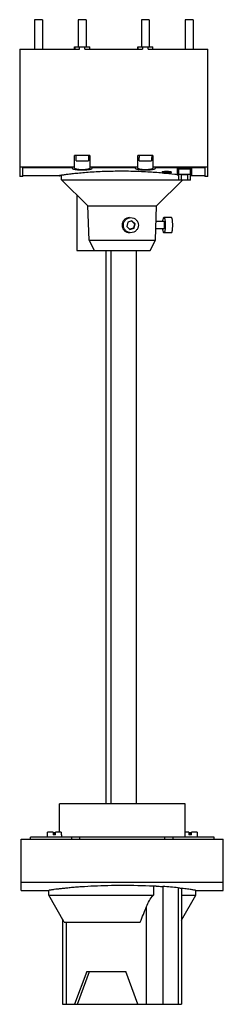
# Model space of a CAD drawing. Header units: millimetres. Extents: x 121 to 202, y 34 to 423.
import ezdxf

# ---------------------------------------------------------------- set-up
doc = ezdxf.new("R2010")
doc.units = ezdxf.units.MM
doc.header["$LTSCALE"] = 29.640933
doc.layers.get('0').update_dxf_attribs({"linetype": 'CONTINUOUS'})
doc.layers.add('black', color=7, linetype='CONTINUOUS')

msp = doc.modelspace()

# ---------------------------------------------------------------- linework, layer by layer
at = {"color": 7, "linetype": 'Continuous'}
for p, q in [((126.92, 423.27), (126.92, 411.57)), ((130.02, 423.27), (126.92, 423.27)), ((130.02, 423.27), (130.02, 411.57)), ((144.22, 423.27), (144.22, 412.57)), ((147.32, 423.27), (144.22, 423.27)), ((147.32, 423.27), (147.32, 412.57)), ((169.22, 423.27), (169.22, 412.57)), ((172.32, 423.27), (169.22, 423.27)), ((172.32, 423.27), (172.32, 412.57)), ((186.52, 423.27), (186.52, 411.57)), ((189.62, 423.27), (186.52, 423.27)), ((189.62, 423.27), (189.62, 411.57)), ((121.02, 411.57), (121.02, 361.23)), ((121.02, 411.57), (144.69, 411.57)), ((142.77, 411.57), (142.77, 412.57)), ((142.77, 412.57), (148.77, 412.57)), ((142.94, 411.57), (142.94, 412.57)), ((144.69, 411.57), (144.69, 412.57)), ((146.84, 411.57), (146.84, 412.57)), ((146.84, 411.57), (169.69, 411.57)), ((148.59, 412.57), (148.59, 411.57)), ((148.77, 411.57), (148.77, 412.57)), ((167.77, 411.57), (167.77, 412.57)), ((167.77, 412.57), (173.77, 412.57)), ((167.94, 411.57), (167.94, 412.57)), ((169.69, 412.57), (169.69, 411.57)), ((171.84, 411.57), (171.84, 412.57)), ((171.84, 411.57), (195.52, 411.57)), ((173.59, 412.57), (173.59, 411.57)), ((173.77, 411.57), (173.77, 412.57)), ((195.52, 361.23), (195.52, 411.57)), ((142.77, 364.54), (142.77, 369.57)), ((148.77, 369.57), (142.77, 369.57)), ((143.27, 369.57), (143.27, 368.77)), ((143.27, 368.77), (143.32, 368.77)), ((143.32, 367.37), (143.32, 368.77)), ((143.32, 367.37), (148.22, 367.37)), ((148.22, 368.77), (148.22, 367.37)), ((148.22, 368.77), (148.27, 368.77)), ((148.27, 369.57), (148.27, 368.77)), ((148.77, 369.57), (148.77, 364.54)), ((167.77, 364.54), (167.77, 369.57)), ((173.77, 369.57), (167.77, 369.57)), ((168.27, 369.57), (168.27, 368.77)), ((168.27, 368.77), (168.32, 368.77)), ((168.32, 367.37), (168.32, 368.77)), ((168.32, 367.37), (173.22, 367.37)), ((173.22, 368.77), (173.22, 367.37)), ((173.22, 368.77), (173.27, 368.77)), ((173.27, 369.57), (173.27, 368.77)), ((173.77, 369.57), (173.77, 364.54)), ((121.02, 365.07), (142.77, 365.07)), ((122.22, 361.23), (122.22, 364.72)), ((141.77, 364.72), (122.22, 364.72)), ((141.77, 364.72), (141.77, 364.54)), ((148.77, 365.07), (167.77, 365.07)), ((149.77, 364.54), (149.77, 364.72)), ((166.77, 364.72), (149.77, 364.72)), ((166.77, 364.72), (166.77, 364.54)), ((173.77, 365.07), (195.52, 365.07)), ((174.77, 364.54), (174.77, 364.72)), ((194.32, 364.72), (174.77, 364.72)), ((177.42, 363.08), (177.42, 362.78)), ((180.92, 363.08), (180.92, 362.78)), ((183.37, 364.54), (183.37, 361.8)), ((189.17, 364.54), (183.37, 364.54)), ((183.37, 364.23), (189.17, 364.23)), ((183.87, 364.14), (183.87, 359.84)), ((188.67, 364.14), (183.87, 364.14)), ((188.67, 359.84), (188.67, 364.14)), ((189.17, 361.8), (189.17, 364.54)), ((194.32, 364.72), (194.32, 361.23)), ((122.22, 361.23), (121.02, 361.23)), ((136.77, 361.53), (122.22, 361.53)), ((137.62, 359.97), (137.62, 361.7)), ((148, 349.59), (137.62, 359.97)), ((137.62, 359.97), (183.79, 359.97)), ((175.23, 349.59), (185.48, 359.84)), ((183.87, 361.8), (183.37, 361.8)), ((183.87, 362.11), (188.67, 362.11)), ((188.67, 359.84), (183.87, 359.84)), ((185.07, 359.93), (185.07, 361.91)), ((187.47, 361.91), (185.07, 361.91)), ((185.07, 359.93), (187.47, 359.93)), ((187.47, 361.91), (187.47, 359.93)), ((189.17, 361.8), (188.67, 361.8)), ((194.32, 361.53), (188.67, 361.53)), ((195.52, 361.23), (194.32, 361.23)), ((143.65, 353.93), (143.65, 331.97)), ((148.48, 335.97), (148, 349.59)), ((148, 349.59), (175.23, 349.59)), ((174.76, 335.97), (175.23, 349.59)), ((163.77, 343.15), (163.4, 341.46)), ((165.4, 343.66), (163.77, 343.15)), ((165.27, 343.62), (166.48, 342.49)), ((166.66, 342.49), (165.4, 343.66)), ((178.12, 343.47), (175.02, 343.47)), ((181.08, 344.97), (178.12, 344.97)), ((163.4, 341.46), (164.65, 340.28)), ((166.11, 340.8), (164.64, 340.33)), ((164.65, 340.28), (166.28, 340.8)), ((166.48, 342.49), (166.11, 340.8)), ((166.11, 340.8), (166.28, 340.8)), ((166.28, 340.8), (166.66, 342.49)), ((166.48, 342.49), (166.66, 342.49)), ((178.12, 340.47), (174.91, 340.47)), ((181.08, 338.97), (178.12, 338.97)), ((150.62, 331.97), (148.48, 335.97)), ((148.48, 335.97), (174.76, 335.97)), ((172.62, 331.97), (174.76, 335.97)), ((143.65, 331.97), (172.62, 331.97)), ((155.22, 112.97), (155.22, 331.97)), ((157.03, 331.97), (157.03, 112.97)), ((167.31, 112.97), (167.31, 331.97)), ((186.52, 112.97), (136.72, 112.97)), ((136.72, 101.77), (136.72, 112.97)), ((186.52, 99.77), (186.52, 112.97)), ((134.25, 101.77), (131.99, 101.77)), ((131.99, 100.67), (131.99, 101.77)), ((134.25, 101.77), (134.25, 100.67)), ((137.5, 101.77), (135.25, 101.77)), ((135.25, 100.67), (135.25, 101.77)), ((137.5, 101.77), (137.5, 100.67)), ((187.99, 101.77), (186.52, 101.77)), ((187.99, 101.77), (187.99, 100.67)), ((191.24, 101.77), (188.99, 101.77)), ((188.99, 100.67), (188.99, 101.77)), ((191.24, 101.77), (191.24, 100.67)), ((121.62, 98.97), (201.62, 98.97)), ((121.62, 78.67), (121.62, 98.97)), ((197.99, 99.77), (125.25, 99.77)), ((125.25, 98.97), (125.25, 99.77)), ((131.99, 100.67), (131.95, 100.67)), ((131.95, 100.67), (131.95, 99.77)), ((135.25, 100.67), (134.25, 100.67)), ((137.55, 100.67), (137.5, 100.67)), ((137.55, 100.67), (137.55, 99.77)), ((141.46, 99.77), (141.46, 98.97)), ((144.88, 98.97), (144.88, 99.77)), ((178.35, 99.77), (178.35, 98.97)), ((181.77, 98.97), (181.77, 99.77)), ((188.99, 100.67), (187.99, 100.67)), ((191.29, 100.67), (191.24, 100.67)), ((191.29, 100.67), (191.29, 99.77)), ((197.99, 98.97), (197.99, 99.77)), ((201.62, 78.67), (201.62, 98.97)), ((121.62, 81.98), (201.62, 81.98)), ((121.62, 78.67), (132.51, 78.67)), ((132.51, 76.85), (132.51, 78.7)), ((173.92, 80.37), (173.92, 76.85)), ((177.73, 80.29), (177.73, 33.67)), ((183.74, 79.79), (183.74, 33.67)), ((185.03, 79.5), (185.03, 33.67)), ((190.72, 76.85), (190.72, 78.7)), ((190.72, 78.67), (201.62, 78.67)), ((132.51, 76.85), (173.92, 76.85)), ((138.67, 66.17), (132.51, 76.85)), ((185.03, 76.85), (190.72, 76.85)), ((185.03, 67), (190.72, 76.85)), ((171.21, 33.67), (171.21, 72.37)), ((138, 67.35), (138, 33.67)), ((138.67, 66.17), (168.76, 66.17)), ((139.35, 66.17), (139.35, 33.67)), ((147.57, 46.67), (142.74, 33.67)), ((143.85, 33.67), (148.68, 46.67)), ((147.57, 46.67), (162.99, 46.67)), ((167.82, 33.67), (162.99, 46.67)), ((138, 33.67), (185.03, 33.67))]:
    msp.add_line(p, q, dxfattribs=at)
for centre, radius, start, end in [((188.11, 342.43), 10.49, 173.5482, 173.7784), ((188.1, 341.51), 10.48, 186.2188, 186.4538), ((161.66, -155.61), 236.29, 87.0267, 90.0117), ((175.03, 36.51), 43.86, 89.9857, 91.4497), ((162.65, -135.89), 216.71, 84.4149, 86.0097), ((-742.56, 430.27), 981.36, 338.22171, 338.61063)]:
    msp.add_arc(centre, radius, start, end, dxfattribs=at)
for points, knots in [([(177.54, 362.57), (175.59, 362.75), (171.41, 363.05), (166.05, 363.26), (161.47, 363.31), (157.99, 363.28), (154.57, 363.19), (151.29, 363.04), (148.22, 362.84), (145.81, 362.65), (144.04, 362.48), (142.84, 362.36), (141.74, 362.24), (140.73, 362.13), (139.83, 362.02), (139.04, 361.91), (138.37, 361.82), (137.88, 361.75), (137.55, 361.7), (137.34, 361.67), (137.17, 361.64), (137.03, 361.61), (136.92, 361.59), (136.85, 361.57), (136.8, 361.56), (136.78, 361.55), (136.77, 361.55), (136.77, 361.54), (136.77, 361.54)], [0, 0, 0, 0, 0.143424, 0.307641, 0.393424, 0.479314, 0.563543, 0.644382, 0.720195, 0.789409, 0.821114, 0.850686, 0.877949, 0.902726, 0.924902, 0.944398, 0.961115, 0.974931, 0.980721, 0.985757, 0.990037, 0.993556, 0.996312, 0.9983, 0.999006, 0.99952, 0.999846, 1, 1, 1, 1]), ([(141.77, 364.54), (141.77, 364.51), (141.78, 364.46), (141.85, 364.39), (141.94, 364.32), (142.07, 364.26), (142.24, 364.19), (142.53, 364.11), (142.96, 364.03), (143.56, 363.95), (144.24, 363.89), (144.99, 363.85), (145.77, 363.84), (146.54, 363.85), (147.29, 363.89), (147.97, 363.95), (148.57, 364.03), (149.01, 364.11), (149.29, 364.19), (149.46, 364.26), (149.59, 364.32), (149.69, 364.39), (149.75, 364.46), (149.77, 364.51), (149.77, 364.54)], [0, 0, 0, 0, 0.008827, 0.019613, 0.033515, 0.051018, 0.072273, 0.097275, 0.157937, 0.231311, 0.314896, 0.405615, 0.5, 0.594386, 0.685105, 0.768689, 0.842063, 0.902726, 0.927728, 0.948982, 0.966485, 0.980387, 0.991173, 1, 1, 1, 1]), ([(142.77, 364.54), (142.77, 364.5), (142.81, 364.43), (142.9, 364.37), (143.04, 364.3), (143.29, 364.23), (143.66, 364.15), (144.11, 364.09), (144.62, 364.04), (145.18, 364.01), (145.77, 364), (146.35, 364.01), (146.91, 364.04), (147.42, 364.09), (147.87, 364.15), (148.24, 364.23), (148.49, 364.3), (148.63, 364.37), (148.72, 364.43), (148.77, 364.5), (148.77, 364.54)], [0, 0, 0, 0, 0.019247, 0.033186, 0.050708, 0.096982, 0.157747, 0.23112, 0.314754, 0.405558, 0.499978, 0.594398, 0.685206, 0.76883, 0.842215, 0.903007, 0.949284, 0.966808, 0.98075, 1, 1, 1, 1]), ([(166.77, 364.54), (166.77, 364.51), (166.78, 364.46), (166.85, 364.39), (166.94, 364.32), (167.07, 364.26), (167.24, 364.19), (167.53, 364.11), (167.96, 364.03), (168.56, 363.95), (169.24, 363.89), (169.99, 363.85), (170.77, 363.84), (171.54, 363.85), (172.29, 363.89), (172.97, 363.95), (173.57, 364.03), (174.01, 364.11), (174.29, 364.19), (174.46, 364.26), (174.59, 364.32), (174.69, 364.39), (174.75, 364.46), (174.77, 364.51), (174.77, 364.54)], [0, 0, 0, 0, 0.008827, 0.019613, 0.033515, 0.051018, 0.072273, 0.097275, 0.157937, 0.231311, 0.314896, 0.405615, 0.5, 0.594386, 0.685105, 0.768689, 0.842063, 0.902726, 0.927728, 0.948982, 0.966485, 0.980387, 0.991173, 1, 1, 1, 1]), ([(167.77, 364.54), (167.77, 364.5), (167.81, 364.43), (167.9, 364.37), (168.04, 364.3), (168.29, 364.23), (168.66, 364.15), (169.11, 364.09), (169.62, 364.04), (170.18, 364.01), (170.77, 364), (171.35, 364.01), (171.91, 364.04), (172.42, 364.09), (172.87, 364.15), (173.24, 364.23), (173.49, 364.3), (173.63, 364.37), (173.72, 364.43), (173.77, 364.5), (173.77, 364.54)], [0, 0, 0, 0, 0.019247, 0.033186, 0.050708, 0.096982, 0.157747, 0.23112, 0.314754, 0.405558, 0.499978, 0.594398, 0.685206, 0.76883, 0.842215, 0.903007, 0.949284, 0.966808, 0.98075, 1, 1, 1, 1]), ([(177.42, 363.08), (177.42, 363.1), (177.45, 363.12), (177.49, 363.14), (177.58, 363.18), (177.73, 363.21), (178.04, 363.26), (178.53, 363.29), (179.17, 363.31), (179.8, 363.29), (180.29, 363.26), (180.61, 363.21), (180.75, 363.18), (180.84, 363.14), (180.88, 363.12), (180.92, 363.1), (180.92, 363.08)], [0, 0, 0, 0, 0.015175, 0.028169, 0.045241, 0.091482, 0.152857, 0.312138, 0.499976, 0.687826, 0.84711, 0.908497, 0.954749, 0.971827, 0.984823, 1, 1, 1, 1]), ([(177.85, 362.92), (177.78, 362.91), (177.68, 362.9), (177.55, 362.87), (177.48, 362.84), (177.44, 362.82), (177.42, 362.79), (177.42, 362.78)], [0, 0, 0, 0, 0.400185, 0.700667, 0.811805, 0.896971, 1, 1, 1, 1]), ([(177.42, 362.78), (177.42, 362.76), (177.44, 362.74), (177.48, 362.72), (177.56, 362.69), (177.68, 362.66), (177.79, 362.64), (177.85, 362.64)], [0, 0, 0, 0, 0.10232, 0.187176, 0.298163, 0.598886, 1, 1, 1, 1]), ([(183.61, 361.9), (183.21, 361.95), (181.2, 362.21), (179.17, 362.42), (177.54, 362.57)], [0, 0, 0, 0, 0.195031, 1, 1, 1, 1]), ([(178.02, 362.95), (178.01, 362.94), (177.95, 362.94), (177.89, 362.93), (177.85, 362.92)], [0, 0, 0, 0, 0.262807, 1, 1, 1, 1]), ([(177.85, 362.64), (177.86, 362.63), (177.92, 362.63), (177.98, 362.62), (178.02, 362.61)], [0, 0, 0, 0, 0.23724, 1, 1, 1, 1]), ([(180.42, 362.78), (180.42, 362.79), (180.38, 362.82), (180.31, 362.84), (180.19, 362.87), (179.97, 362.9), (179.62, 362.93), (179.17, 362.94), (178.71, 362.93), (178.36, 362.9), (178.14, 362.87), (178.02, 362.84), (177.95, 362.82), (177.92, 362.79), (177.92, 362.78)], [0, 0, 0, 0, 0.015149, 0.045141, 0.091401, 0.152789, 0.31211, 0.500009, 0.687907, 0.847226, 0.908598, 0.954851, 0.984846, 1, 1, 1, 1]), ([(177.92, 362.78), (177.92, 362.76), (177.95, 362.73), (178.02, 362.71), (178.14, 362.69), (178.36, 362.66), (178.71, 362.63), (179.17, 362.62), (179.62, 362.63), (179.97, 362.66), (180.19, 362.69), (180.31, 362.71), (180.38, 362.73), (180.42, 362.76), (180.42, 362.78)], [0, 0, 0, 0, 0.015067, 0.044963, 0.091168, 0.152551, 0.311968, 0.500009, 0.688049, 0.847465, 0.908831, 0.955029, 0.984928, 1, 1, 1, 1]), ([(180.31, 362.95), (180.13, 362.97), (179.75, 362.99), (179.17, 363.01), (178.58, 362.99), (178.2, 362.97), (178.02, 362.95)], [0, 0, 0, 0, 0.23345, 0.500065, 0.766647, 1, 1, 1, 1]), ([(178.02, 362.61), (178.2, 362.6), (178.58, 362.57), (179.17, 362.56), (179.75, 362.57), (180.13, 362.6), (180.31, 362.61)], [0, 0, 0, 0, 0.233403, 0.500065, 0.766694, 1, 1, 1, 1]), ([(180.49, 362.92), (180.47, 362.93), (180.41, 362.93), (180.35, 362.94), (180.31, 362.95)], [0, 0, 0, 0, 0.236868, 1, 1, 1, 1]), ([(180.31, 362.61), (180.32, 362.62), (180.38, 362.62), (180.44, 362.63), (180.48, 362.64)], [0, 0, 0, 0, 0.262447, 1, 1, 1, 1]), ([(180.48, 362.64), (180.54, 362.64), (180.65, 362.66), (180.78, 362.69), (180.85, 362.72), (180.89, 362.74), (180.92, 362.76), (180.92, 362.78)], [0, 0, 0, 0, 0.401121, 0.701844, 0.812831, 0.897687, 1, 1, 1, 1]), ([(180.92, 362.78), (180.92, 362.79), (180.89, 362.82), (180.85, 362.84), (180.78, 362.87), (180.65, 362.9), (180.55, 362.91), (180.49, 362.92)], [0, 0, 0, 0, 0.103036, 0.188202, 0.299341, 0.599821, 1, 1, 1, 1]), ([(136.77, 361.54), (136.77, 361.54), (136.77, 361.54), (136.79, 361.53), (136.82, 361.53), (136.84, 361.53), (136.85, 361.53)], [0, 0, 0, 0, 0.079871, 0.266174, 0.572188, 1, 1, 1, 1]), ([(137.55, 361.58), (137.4, 361.56), (137.17, 361.55), (136.93, 361.53), (136.85, 361.53)], [0, 0, 0, 0, 0.627362, 1, 1, 1, 1]), ([(164.51, 344.97), (164.12, 344.97), (163.34, 344.82), (162.36, 344.15), (161.71, 343.15), (161.48, 341.97), (161.71, 340.8), (162.36, 339.8), (163.34, 339.13), (164.12, 338.97), (164.51, 338.97)], [0, 0, 0, 0, 0.124135, 0.248749, 0.374107, 0.499987, 0.625866, 0.751231, 0.875858, 1, 1, 1, 1]), ([(165.03, 338.97), (164.64, 338.97), (163.86, 339.13), (162.88, 339.8), (162.23, 340.8), (162, 341.97), (162.23, 343.15), (162.88, 344.15), (163.86, 344.82), (164.64, 344.97), (165.03, 344.97)], [0, 0, 0, 0, 0.124135, 0.248749, 0.374107, 0.499987, 0.625866, 0.751231, 0.875858, 1, 1, 1, 1]), ([(165.03, 344.97), (165.41, 344.97), (166.19, 344.82), (167.17, 344.15), (167.83, 343.15), (168.06, 341.97), (167.83, 340.8), (167.17, 339.8), (166.19, 339.13), (165.41, 338.97), (165.03, 338.97)], [0, 0, 0, 0, 0.124135, 0.248749, 0.374107, 0.499987, 0.625866, 0.751231, 0.875858, 1, 1, 1, 1]), ([(177.69, 343.61), (177.71, 343.8), (177.76, 344.14), (177.84, 344.52), (177.93, 344.76), (177.99, 344.89), (178.07, 344.97), (178.12, 344.97)], [0, 0, 0, 0, 0.389474, 0.691467, 0.805179, 0.89297, 1, 1, 1, 1]), ([(178.12, 344.97), (178.16, 344.97), (178.26, 344.9), (178.34, 344.72), (178.43, 344.44), (178.54, 343.9), (178.62, 343.07), (178.66, 341.97), (178.62, 340.88), (178.54, 340.05), (178.43, 339.51), (178.34, 339.23), (178.26, 339.05), (178.16, 338.97), (178.12, 338.97)], [0, 0, 0, 0, 0.018747, 0.050325, 0.097128, 0.15833, 0.315592, 0.49998, 0.68437, 0.841648, 0.902859, 0.949671, 0.981252, 1, 1, 1, 1]), ([(178.12, 340.47), (178.14, 340.47), (178.19, 340.51), (178.26, 340.66), (178.33, 340.96), (178.37, 341.43), (178.39, 341.97), (178.37, 342.52), (178.33, 342.98), (178.26, 343.29), (178.19, 343.44), (178.14, 343.47), (178.12, 343.47)], [0, 0, 0, 0, 0.018749, 0.05033, 0.158218, 0.315526, 0.499975, 0.684426, 0.841753, 0.949665, 0.98125, 1, 1, 1, 1]), ([(181.08, 338.97), (181.12, 338.97), (181.21, 339.05), (181.29, 339.23), (181.38, 339.51), (181.49, 340.05), (181.58, 340.88), (181.61, 341.97), (181.58, 343.06), (181.49, 343.9), (181.38, 344.44), (181.29, 344.72), (181.21, 344.9), (181.12, 344.97), (181.08, 344.97)], [0, 0, 0, 0, 0.018747, 0.050325, 0.097128, 0.15833, 0.315592, 0.49998, 0.68437, 0.841648, 0.902859, 0.949671, 0.981252, 1, 1, 1, 1]), ([(178.12, 338.97), (178.07, 338.97), (177.99, 339.06), (177.93, 339.19), (177.84, 339.42), (177.76, 339.81), (177.71, 340.15), (177.69, 340.34)], [0, 0, 0, 0, 0.107043, 0.194837, 0.308544, 0.610529, 1, 1, 1, 1]), ([(161.62, 80.68), (159.72, 80.68), (156, 80.64), (150.61, 80.45), (146.35, 80.2), (143.2, 79.97), (141.1, 79.79), (139.19, 79.61), (137.49, 79.43), (136.03, 79.26), (134.96, 79.13), (134.23, 79.03), (133.78, 78.96), (133.4, 78.9), (133.09, 78.85), (132.84, 78.81), (132.67, 78.77), (132.57, 78.74), (132.52, 78.72), (132.51, 78.71), (132.51, 78.7)], [0, 0, 0, 0, 0.194598, 0.381709, 0.554202, 0.632889, 0.705527, 0.771421, 0.829945, 0.880526, 0.92267, 0.940442, 0.955956, 0.969172, 0.980053, 0.988575, 0.994724, 0.998495, 0.999505, 1, 1, 1, 1]), ([(175.04, 80.38), (175.28, 80.38), (176.17, 80.37), (177.07, 80.34), (177.73, 80.29)], [0, 0, 0, 0, 0.262994, 1, 1, 1, 1]), ([(183.74, 79.79), (183.92, 79.77), (184.25, 79.73), (184.65, 79.67), (184.9, 79.61), (185.01, 79.55), (185.03, 79.52), (185.03, 79.5)], [0, 0, 0, 0, 0.413708, 0.721645, 0.914925, 0.96895, 1, 1, 1, 1]), ([(190.72, 78.7), (190.72, 78.71), (190.68, 78.73), (190.62, 78.75), (190.5, 78.78), (190.34, 78.81), (190.14, 78.85), (189.77, 78.91), (189.21, 79), (188.4, 79.11), (187.42, 79.24), (186.28, 79.37), (185.47, 79.46), (185.03, 79.5)], [0, 0, 0, 0, 0.005259, 0.017998, 0.038623, 0.067155, 0.103564, 0.147808, 0.259563, 0.401691, 0.573331, 0.773297, 1, 1, 1, 1]), ([(171.21, 72.37), (171.53, 73.17), (172.29, 74.76), (173.32, 76.19), (173.92, 76.85)], [0, 0, 0, 0, 0.490553, 1, 1, 1, 1])]:
    msp.add_open_spline(points, degree=3, knots=knots, dxfattribs=at)
at = {"layer": 'black', "color": 7, "linetype": 'Continuous'}
for p, q in [((134.75, 100.67), (134.75, 101.77)), ((188.49, 100.67), (188.49, 101.77))]:
    msp.add_line(p, q, dxfattribs=at)

doc.saveas('drawing.dxf')
